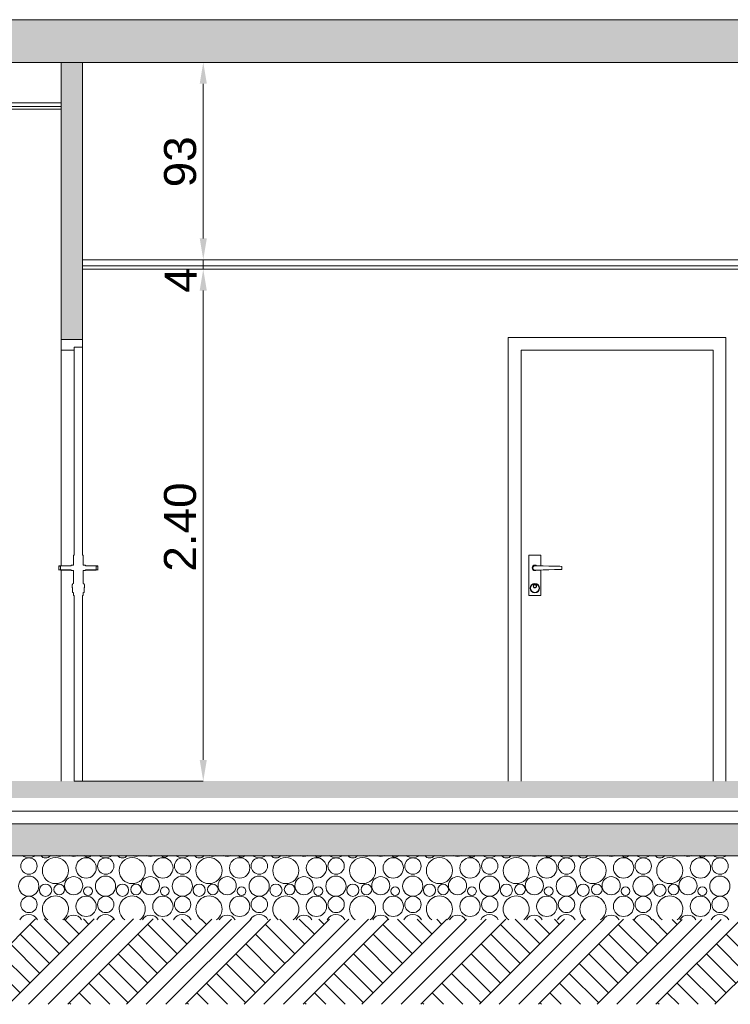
# Model space of a CAD drawing. Extents: x -25320 to 294860, y -9059 to 10983.
# Tile 22 of 58: x -8995 to -5664, y -1046 to 3570. Entities that reach past the tile are written whole.
import ezdxf

# ---------------------------------------------------------------- set-up
doc = ezdxf.new("R2010")
doc.units = 0
doc.header["$MEASUREMENT"] = 0
doc.layers.add('COUPE', color=7, linetype='Continuous', lineweight=0)
doc.styles.add('STYLE_GENERE_3', font='swissc.ttf', dxfattribs={"width": 1.25})
doc.linetypes.add('ISOLATION', pattern='A,0.0001,-0.1,[134,ltypeshp.shx,S=0.1,R=0,X=-0.1,Y=0],-0.2,[134,ltypeshp.shx,S=0.1,R=180,X=0.1,Y=0],-0.1', length=0.4001)

msp = doc.modelspace()

# ---------------------------------------------------------------- hatches: boundary and pattern name
at = {"layer": 'COUPE', "linetype": 'Continuous', "lineweight": 9}
msp.add_hatch(color=256, dxfattribs=at).paths.add_polyline_path([(-19465.2, 3370), (-1576.7, 3370), (-1576.7, 3570), (-19465.2, 3570)])
at = {"layer": 'COUPE'}
h = msp.add_hatch(color=256, dxfattribs=at)
h.dxf.hatch_style = 1
h.paths.add_polyline_path([(-8700.3, 3370), (-8800.3, 3370), (-8800.3, 2070), (-8700.3, 2070)])
at = {"layer": 'COUPE', "linetype": 'Continuous', "lineweight": 20}
msp.add_hatch(color=256, dxfattribs=at).paths.add_polyline_path([(-19405.2, -80), (12279.5, -78.3), (12279.5, 1.7), (-19405.2, 0)])
msp.add_hatch(color=256, dxfattribs=at).paths.add_polyline_path([(-19545.2, -350), (12419.5, -350), (12419.5, -200), (-19545.2, -200)], flags=0)

# ---------------------------------------------------------------- linework, layer by layer
at = {"layer": 'COUPE', "linetype": 'Continuous'}
for p, q in [((-19545, 3570), (-1576.7, 3570)), ((-19545, 3370), (-1576.7, 3370)), ((-8800.3, 2070), (-8800.3, 3370)), ((-8700.3, 2070), (-8700.3, 3370.6)), ((-8800.3, 2070), (-8700.3, 2070)), ((-19545.2, -350), (12399.5, -348.9))]:
    msp.add_line(p, q, dxfattribs=at)
at = {"layer": 'COUPE'}
for p, q in [((-8134.6, 2544.6), (-8134.6, 3270)), ((-8134.6, 2544.6), (-8134.6, 2644.6)), ((-8134.6, 2444.6), (-8134.6, 2400)), ((-8134.6, 2300), (-8134.6, 2200))]:
    msp.add_line(p, q, dxfattribs=at)
at = {"layer": 'COUPE', "linetype": 'Continuous', "lineweight": 20}
for p, q in [((-8800.3, 3181), (-9587.3, 3181)), ((-8800.3, 3163), (-9587.3, 3163)), ((-8800.3, 3150), (-9587.3, 3150)), ((-3690.8, 2444.6), (-8700.3, 2444.6)), ((-3690.8, 2416.1), (-8700.3, 2416.1)), ((-3690.8, 2400), (-8700.3, 2400)), ((-8690.2, 2400), (-8134.6, 2400)), ((-8134.7, 100), (-8134.7, 2300)), ((-6704.8, 2080), (-6704.8, 0)), ((-5684.8, 2080), (-6704.8, 2080)), ((-5684.8, 0), (-5684.8, 2080)), ((-8800.3, 2020), (-8800.3, 2070)), ((-8800.3, 2070), (-8700.3, 2070)), ((-8800.3, 2020), (-8800.3, 2070)), ((-8800.3, 2070), (-8700.3, 2070)), ((-8700.3, 2035), (-8740.3, 2035)), ((-8740.3, 2035), (-8740.3, 2020)), ((-8740.3, 2035), (-8700.3, 2035)), ((-8740.3, 1060), (-8740.3, 2035)), ((-8700.3, 2070), (-8700.3, 2035)), ((-8700.3, 2070), (-8700.3, 2035)), ((-8700.3, 1060), (-8700.3, 2035)), ((-8800.3, 1010), (-8800.3, 2020)), ((-8740.3, 2020), (-8800.3, 2020)), ((-8740.3, 2020), (-8800.3, 2020)), ((-5744.8, 2020), (-6644.8, 2020)), ((-6644.8, 2020), (-6644.8, 0)), ((-5744.8, 0), (-5744.8, 2020)), ((-8743.3, 1060), (-8740.3, 1060)), ((-8743.3, 1012.5), (-8743.3, 1060)), ((-8700.3, 1060), (-8697.3, 1060)), ((-8697.3, 1012.5), (-8697.3, 1060)), ((-6608.3, 1060), (-6551.3, 1060)), ((-6608.3, 870), (-6608.3, 1060)), ((-6551.3, 1060), (-6551.3, 1009.9)), ((-8811.3, 1009.5), (-8811.3, 1010)), ((-8804.3, 1010), (-8811.3, 1010)), ((-8811.3, 1009.5), (-8804.3, 1009.5)), ((-8811.3, 990.5), (-8811.3, 1009.5)), ((-8811.3, 1009.5), (-8804.3, 1009.5)), ((-8811.3, 990.5), (-8811.3, 1009.5)), ((-8811.3, 990), (-8811.3, 990.5)), ((-8804.3, 990.5), (-8811.3, 990.5)), ((-8804.3, 990.5), (-8811.3, 990.5)), ((-8811.2, 1009.5), (-8809, 1008.8)), ((-8809, 991.2), (-8811.2, 990.5)), ((-8809, 1008.8), (-8804.3, 1008)), ((-8804.3, 992), (-8809, 991.2)), ((-8753.3, 1010), (-8804.3, 1010)), ((-8804.3, 1009.5), (-8804.3, 990.5)), ((-8804.3, 1009.5), (-8753.3, 1009.5)), ((-8804.3, 990.5), (-8804.3, 1009.5)), ((-8804.3, 990), (-8804.3, 990.5)), ((-8804.3, 990.5), (-8753.3, 990.5)), ((-8753.3, 990), (-8804.3, 990)), ((-8800.3, 0), (-8800.3, 990)), ((-8753.3, 1012), (-8743.3, 1013)), ((-8753.3, 1011.5), (-8743.3, 1012.5)), ((-8753.3, 1011.5), (-8753.3, 1012)), ((-8753.3, 1009.5), (-8753.3, 1011.5)), ((-8753.3, 988.5), (-8753.3, 990.5)), ((-8753.3, 988), (-8753.3, 988.5)), ((-8743.3, 987.5), (-8753.3, 988.5)), ((-8753.3, 988), (-8743.3, 987)), ((-8743.3, 1012.5), (-8743.3, 1013)), ((-8743.3, 987), (-8743.3, 987.5)), ((-8743.3, 926.5), (-8743.3, 987.5)), ((-8697.3, 1012.5), (-8697.3, 1013)), ((-8687.3, 1012), (-8697.3, 1013)), ((-8687.3, 1011.5), (-8697.3, 1012.5)), ((-8697.3, 987.5), (-8687.3, 988.5)), ((-8687.3, 988), (-8697.3, 987)), ((-8697.3, 987), (-8697.3, 987.5)), ((-8697.3, 926.5), (-8697.3, 987.5)), ((-8687.3, 1011.5), (-8687.3, 1012)), ((-8687.3, 1009.5), (-8687.3, 1011.5)), ((-8687.3, 1010), (-8636.3, 1010)), ((-8687.3, 1009.5), (-8636.3, 1009.5)), ((-8687.3, 988.5), (-8687.3, 990.5)), ((-8687.3, 990.5), (-8636.3, 990.5)), ((-8687.3, 990), (-8636.3, 990)), ((-8687.3, 988), (-8687.3, 988.5)), ((-8636.3, 1010), (-8629.3, 1010)), ((-8636.3, 1009.5), (-8629.3, 1009.5)), ((-8636.3, 1009.5), (-8629.3, 1009.5)), ((-8636.3, 990.5), (-8636.3, 1009.5)), ((-8636.3, 990.5), (-8636.3, 1009.5)), ((-8631.7, 1008.8), (-8636.3, 1008)), ((-8636.3, 992), (-8631.7, 991.2)), ((-8636.3, 990), (-8636.3, 990.5)), ((-8629.3, 990.5), (-8636.3, 990.5)), ((-8629.3, 990.5), (-8636.3, 990.5)), ((-8629.5, 1009.5), (-8631.7, 1008.8)), ((-8631.7, 991.2), (-8629.5, 990.5)), ((-8629.3, 1009.5), (-8629.3, 1010)), ((-8629.3, 1009.5), (-8629.3, 990.5)), ((-8629.3, 1009.5), (-8629.3, 990.5)), ((-8629.3, 990), (-8629.3, 990.5)), ((-6592.8, 1000), (-6591.8, 1005)), ((-6591.8, 995), (-6592.8, 1000)), ((-6591.8, 1005), (-6589, 1009.2)), ((-6591.8, 1000), (-6590.9, 1004.6)), ((-6590.9, 995.4), (-6591.8, 1000)), ((-6589, 990.8), (-6591.8, 995)), ((-6590.9, 1004.6), (-6588.3, 1008.5)), ((-6588.3, 991.5), (-6590.9, 995.4)), ((-6589.8, 1000), (-6589, 1003.8)), ((-6589, 996.2), (-6589.8, 1000)), ((-6589, 1009.2), (-6584.8, 1012)), ((-6589, 1003.8), (-6586.9, 1007.1)), ((-6586.9, 992.9), (-6589, 996.2)), ((-6584.8, 988), (-6589, 990.8)), ((-6588.3, 1008.5), (-6584.4, 1011.1)), ((-6584.4, 988.9), (-6588.3, 991.5)), ((-6586.9, 1007.1), (-6583.6, 1009.2)), ((-6583.6, 990.8), (-6586.9, 992.9)), ((-6584.8, 1012), (-6579.8, 1013)), ((-6579.8, 987), (-6584.8, 988)), ((-6584.4, 1011.1), (-6579.8, 1012)), ((-6579.8, 988), (-6584.4, 988.9)), ((-6583.6, 1009.2), (-6579.8, 1010)), ((-6579.8, 990), (-6583.6, 990.8)), ((-6579.8, 1013), (-6574.8, 1012)), ((-6579.8, 1012), (-6575.2, 1011.1)), ((-6579.8, 1010), (-6554.8, 1010)), ((-6554.8, 990), (-6579.8, 990)), ((-6575.2, 988.9), (-6579.8, 988)), ((-6574.8, 988), (-6579.8, 987)), ((-6575.2, 1011.1), (-6573.6, 1010)), ((-6573.6, 990), (-6575.2, 988.9)), ((-6574.8, 1012), (-6571.8, 1010)), ((-6571.8, 990), (-6574.8, 988)), ((-6554.8, 1010), (-6541.4, 1009.6)), ((-6541.4, 990.4), (-6554.8, 990)), ((-6551.3, 990.1), (-6551.3, 870)), ((-6541.4, 1009.6), (-6514.7, 1008.8)), ((-6514.7, 991.2), (-6541.4, 990.4)), ((-6514.7, 1008.8), (-6488.3, 1008)), ((-6488.3, 992), (-6514.7, 991.2)), ((-6488.3, 1008), (-6462.4, 1007.3)), ((-6462.4, 992.7), (-6488.3, 992)), ((-6462.4, 1007.3), (-6454.3, 1007)), ((-6454.3, 993), (-6462.4, 992.7)), ((-6454.3, 1007), (-6454.3, 993)), ((-8747.3, 925), (-8743.3, 927)), ((-8747.3, 924.5), (-8743.3, 926.5)), ((-8747.3, 924.5), (-8747.3, 925)), ((-8747.3, 921.5), (-8747.3, 924.5)), ((-8743.3, 926.5), (-8743.3, 927)), ((-8697.3, 926.5), (-8697.3, 927)), ((-8693.3, 925), (-8697.3, 927)), ((-8693.3, 924.5), (-8697.3, 926.5)), ((-8693.3, 924.5), (-8693.3, 925)), ((-8693.3, 921.5), (-8693.3, 924.5)), ((-6595.3, 920.6), (-6588.2, 925.3)), ((-6593.9, 919.1), (-6587.4, 923.5)), ((-6588.2, 925.3), (-6579.8, 927)), ((-6587.4, 923.5), (-6579.8, 925)), ((-6579.8, 927), (-6571.4, 925.3)), ((-6579.8, 925), (-6572.1, 923.5)), ((-6572.1, 923.5), (-6565.6, 919.1)), ((-6571.4, 925.3), (-6564.2, 920.6)), ((-8749.3, 921), (-8747.3, 922)), ((-8749.3, 920.5), (-8747.3, 921.5)), ((-8749.3, 920.5), (-8749.3, 921)), ((-8749.3, 907.5), (-8749.3, 920.5)), ((-8749.3, 907), (-8749.3, 907.5)), ((-8747.3, 906.5), (-8749.3, 907.5)), ((-8749.3, 907), (-8747.3, 906)), ((-8747.3, 885.5), (-8747.3, 906.5)), ((-8747.3, 885), (-8747.3, 885.5)), ((-8743.3, 883.5), (-8747.3, 885.5)), ((-8747.3, 885), (-8743.3, 883)), ((-8743.3, 883), (-8743.3, 883.5)), ((-8743.3, 870), (-8743.3, 883.5)), ((-8697.3, 883.5), (-8693.3, 885.5)), ((-8693.3, 885), (-8697.3, 883)), ((-8697.3, 883), (-8697.3, 883.5)), ((-8697.3, 870), (-8697.3, 883.5)), ((-8691.3, 921), (-8693.3, 922)), ((-8691.3, 920.5), (-8693.3, 921.5)), ((-8693.3, 906.5), (-8691.3, 907.5)), ((-8691.3, 907), (-8693.3, 906)), ((-8693.3, 885.5), (-8693.3, 906.5)), ((-8693.3, 885), (-8693.3, 885.5)), ((-8691.3, 920.5), (-8691.3, 921)), ((-8691.3, 907.5), (-8691.3, 920.5)), ((-8691.3, 907), (-8691.3, 907.5)), ((-6601.8, 905), (-6600.1, 913.4)), ((-6600.1, 896.6), (-6601.8, 905)), ((-6600.1, 913.4), (-6595.3, 920.6)), ((-6595.3, 889.4), (-6600.1, 896.6)), ((-6599.8, 905), (-6598.3, 912.7)), ((-6598.3, 897.3), (-6599.8, 905)), ((-6598.3, 912.7), (-6593.9, 919.1)), ((-6593.9, 890.9), (-6598.3, 897.3)), ((-6588.2, 884.7), (-6595.3, 889.4)), ((-6587.4, 886.5), (-6593.9, 890.9)), ((-6579.8, 883), (-6588.2, 884.7)), ((-6587.8, 914), (-6587.2, 917.1)), ((-6587.2, 910.9), (-6587.8, 914)), ((-6579.8, 885), (-6587.4, 886.5)), ((-6587.2, 917.1), (-6585.4, 919.7)), ((-6585.4, 908.3), (-6587.2, 910.9)), ((-6586.8, 914), (-6586.2, 916.7)), ((-6586.2, 911.3), (-6586.8, 914)), ((-6586.2, 916.7), (-6584.7, 918.9)), ((-6584.7, 909.1), (-6586.2, 911.3)), ((-6585.4, 919.7), (-6582.8, 921.4)), ((-6582.8, 906.6), (-6585.4, 908.3)), ((-6584.7, 918.9), (-6582.5, 920.5)), ((-6582.5, 907.5), (-6584.7, 909.1)), ((-6582.8, 921.4), (-6579.8, 922)), ((-6579.8, 906), (-6582.8, 906.6)), ((-6582.5, 920.5), (-6579.8, 921)), ((-6579.8, 907), (-6582.5, 907.5)), ((-6579.8, 922), (-6576.7, 921.4)), ((-6579.8, 921), (-6577.1, 920.5)), ((-6577.1, 907.5), (-6579.8, 907)), ((-6576.7, 906.6), (-6579.8, 906)), ((-6572.1, 886.5), (-6579.8, 885)), ((-6571.4, 884.7), (-6579.8, 883)), ((-6577.1, 920.5), (-6574.8, 918.9)), ((-6574.8, 909.1), (-6577.1, 907.5)), ((-6576.7, 921.4), (-6574.1, 919.7)), ((-6574.1, 908.3), (-6576.7, 906.6)), ((-6574.8, 918.9), (-6573.3, 916.7)), ((-6573.3, 911.3), (-6574.8, 909.1)), ((-6574.1, 919.7), (-6572.4, 917.1)), ((-6572.4, 910.9), (-6574.1, 908.3)), ((-6573.3, 916.7), (-6572.8, 914)), ((-6572.8, 914), (-6573.3, 911.3)), ((-6572.4, 917.1), (-6571.8, 914)), ((-6571.8, 914), (-6572.4, 910.9)), ((-6565.6, 890.9), (-6572.1, 886.5)), ((-6564.2, 889.4), (-6571.4, 884.7)), ((-6565.6, 919.1), (-6561.3, 912.7)), ((-6561.3, 897.3), (-6565.6, 890.9)), ((-6564.2, 920.6), (-6559.5, 913.4)), ((-6559.5, 896.6), (-6564.2, 889.4)), ((-6561.3, 912.7), (-6559.8, 905)), ((-6559.8, 905), (-6561.3, 897.3)), ((-6559.5, 913.4), (-6557.8, 905)), ((-6557.8, 905), (-6559.5, 896.6)), ((-8743.3, 870), (-8740.3, 870)), ((-8740.3, 0), (-8740.3, 870)), ((-8700.3, 0), (-8700.3, 870)), ((-8700.3, 870), (-8697.3, 870)), ((-6551.3, 870), (-6608.3, 870)), ((-8740.3, 0), (-8700.3, 0)), ((-8700.3, 0), (-8134.6, 0))]:
    msp.add_line(p, q, dxfattribs=at)
at = {"layer": 'COUPE', "linetype": 'ISOLATION', "ltscale": 140}
msp.add_line((-19405.2, -139.9), (12279.5, -139.9), dxfattribs=at)
at = {"layer": 'COUPE', "linetype": 'Continuous', "lineweight": 9}
for p, q in [((-19545.2, -200), (12359.1, -200)), ((-19545.2, -350), (12359.1, -350)), ((-9321.2, -1045.7), (-8921.1, -645.6)), ((-9045.4, -1045.7), (-8645.5, -645.8)), ((-8953.5, -1045.7), (-8553.7, -645.8)), ((-8762.7, -763), (-8880.1, -645.6)), ((-8861.6, -1045.7), (-8461.8, -645.9)), ((-8716.8, -717), (-8788.1, -645.7)), ((-8769.7, -1045.7), (-8369.9, -646)), ((-8670.8, -671.1), (-8696.2, -645.7)), ((-8493.9, -1045.7), (-8094.4, -646.2)), ((-8402, -1045.7), (-8002.5, -646.2)), ((-8211.2, -763), (-8328.2, -646)), ((-8165.2, -717), (-8236.2, -646.1)), ((-8119.3, -671.1), (-8144.2, -646.1)), ((-8808.7, -809), (-8946.6, -671.1)), ((-8257.2, -809), (-8395, -671.1)), ((-8310.1, -1045.7), (-7910.6, -646.3)), ((-8218.2, -1045.8), (-7818.8, -646.4)), ((-7942.4, -1045.8), (-7543.2, -646.6)), ((-7850.5, -1045.8), (-7451.4, -646.6)), ((-7705.6, -809), (-7843.5, -671.1)), ((-7659.7, -763), (-7776.3, -646.4)), ((-7758.6, -1045.8), (-7359.5, -646.7)), ((-7613.7, -717), (-7684.3, -646.5)), ((-7666.7, -1045.8), (-7267.6, -646.8)), ((-7567.7, -671.1), (-7592.3, -646.5)), ((-7390.9, -1045.8), (-6992.1, -646.9)), ((-7299, -1045.8), (-6900.2, -647)), ((-7154.1, -809), (-7292, -671.1)), ((-7108.1, -763), (-7224.3, -646.8)), ((-7207.1, -1045.8), (-6808.3, -647.1)), ((-7062.2, -717), (-7132.3, -646.8)), ((-7115.2, -1045.9), (-6716.5, -647.1)), ((-7016.2, -671.1), (-7040.4, -646.9)), ((-6839.4, -1045.9), (-6440.9, -647.3)), ((-6747.5, -1045.9), (-6349, -647.4)), ((-6602.5, -809), (-6740.4, -671.1)), ((-6556.6, -763), (-6672.4, -647.2)), ((-6655.6, -1045.9), (-6257.2, -647.5)), ((-6510.6, -717), (-6580.4, -647.2)), ((-6563.7, -1045.9), (-6165.3, -647.5)), ((-6464.6, -671.1), (-6488.4, -647.3)), ((-6288, -1045.9), (-5889.8, -647.7)), ((-6196, -1045.9), (-5797.9, -647.8)), ((-6051, -809), (-6188.9, -671.1)), ((-6005, -763), (-6120.5, -647.6)), ((-6104.1, -1046), (-5706, -647.9)), ((-5959.1, -717), (-6028.5, -647.6)), ((-6012.2, -1046), (-5614.2, -647.9)), ((-5913.1, -671.1), (-5936.5, -647.7)), ((-5736.5, -1046), (-5338.6, -648.1)), ((-8854.7, -854.9), (-8992.6, -717)), ((-8303.1, -854.9), (-8441, -717)), ((-7751.6, -854.9), (-7889.5, -717)), ((-7200, -854.9), (-7337.9, -717)), ((-6648.5, -854.9), (-6786.4, -717)), ((-6097, -854.9), (-6234.8, -717)), ((-5545.4, -854.9), (-5683.3, -717)), ((-8900.6, -900.9), (-9038.5, -763)), ((-8349.1, -900.9), (-8487, -763)), ((-7797.5, -900.9), (-7935.4, -763)), ((-7246, -900.9), (-7383.9, -763)), ((-6694.5, -900.9), (-6832.3, -763)), ((-6142.9, -900.9), (-6280.8, -763)), ((-5591.4, -900.9), (-5729.3, -763)), ((-8946.6, -946.9), (-9084.5, -809)), ((-8395, -946.9), (-8532.9, -809)), ((-7843.5, -946.9), (-7981.4, -809)), ((-7292, -946.9), (-7429.8, -809)), ((-6740.4, -946.9), (-6878.3, -809)), ((-6188.9, -946.9), (-6326.8, -809)), ((-5637.3, -946.9), (-5775.2, -809)), ((-8992.6, -992.8), (-9130.4, -854.9)), ((-8441, -992.8), (-8578.9, -854.9)), ((-7889.5, -992.8), (-8027.4, -854.9)), ((-7337.9, -992.8), (-7475.8, -854.9)), ((-6786.4, -992.8), (-6924.3, -854.9)), ((-6234.8, -992.8), (-6372.7, -854.9)), ((-5683.3, -992.8), (-5821.2, -854.9)), ((-8487, -1038.8), (-8624.9, -900.9)), ((-7935.4, -1038.8), (-8073.3, -900.9)), ((-7383.9, -1038.8), (-7521.8, -900.9)), ((-6832.3, -1038.8), (-6970.2, -900.9)), ((-6280.8, -1038.8), (-6418.7, -900.9)), ((-5729.3, -1038.8), (-5867.1, -900.9)), ((-8572, -1045.7), (-8670.8, -946.9)), ((-8020.4, -1045.8), (-8119.3, -946.9)), ((-7468.8, -1045.8), (-7567.7, -946.9)), ((-6917.2, -1045.9), (-7016.2, -946.9)), ((-6365.6, -1045.9), (-6464.6, -946.9)), ((-5814, -1046), (-5913.1, -946.9)), ((-8663.9, -1045.7), (-8716.8, -992.8)), ((-8112.3, -1045.8), (-8165.2, -992.8)), ((-7560.7, -1045.8), (-7613.7, -992.8)), ((-7009.1, -1045.9), (-7062.2, -992.8)), ((-6457.5, -1045.9), (-6510.6, -992.8)), ((-5905.9, -1046), (-5959.1, -992.8)), ((-8755.8, -1045.7), (-8762.7, -1038.8)), ((-8204.2, -1045.8), (-8211.2, -1038.8)), ((-7652.6, -1045.8), (-7659.7, -1038.8)), ((-7101, -1045.9), (-7108.1, -1038.8)), ((-6549.4, -1045.9), (-6556.6, -1038.8)), ((-5997.8, -1046), (-6005, -1038.8))]:
    msp.add_line(p, q, dxfattribs=at)
at = {"layer": 'COUPE', "linetype": 'Continuous', "lineweight": 15}
for centre, radius in [((-8951.7, -397.9), 38.4), ((-8827.6, -419.2), 61.2), ((-8684, -406.8), 47.7), ((-8591.7, -397.9), 38.4), ((-8467.6, -419.2), 61.2), ((-8324, -406.8), 47.7), ((-8231.7, -397.9), 38.4), ((-8107.6, -419.2), 61.2), ((-7964, -406.8), 47.7), ((-7871.7, -397.9), 38.4), ((-7747.6, -419.2), 61.2), ((-7604, -406.8), 47.7), ((-7511.7, -397.9), 38.4), ((-7387.6, -419.2), 61.2), ((-7244, -406.8), 47.7), ((-7151.7, -397.9), 38.4), ((-7027.6, -419.2), 61.2), ((-6884, -406.8), 47.7), ((-6791.7, -397.9), 38.4), ((-6667.6, -419.2), 61.2), ((-6524, -406.8), 47.7), ((-6431.7, -397.9), 38.4), ((-6307.6, -419.2), 61.2), ((-6164, -406.8), 47.7), ((-6071.7, -397.9), 38.4), ((-5947.6, -419.2), 61.2), ((-5804, -406.8), 47.7), ((-5711.7, -397.9), 38.4), ((-8952.7, -492.3), 47.3), ((-8742.5, -490.1), 42.6), ((-8592.7, -492.3), 47.3), ((-8382.5, -490.1), 42.6), ((-8232.7, -492.3), 47.3), ((-8022.5, -490.1), 42.6), ((-7872.7, -492.3), 47.3), ((-7662.5, -490.1), 42.6), ((-7512.7, -492.3), 47.3), ((-7302.5, -490.1), 42.6), ((-7152.7, -492.3), 47.3), ((-6942.5, -490.1), 42.6), ((-6792.7, -492.3), 47.3), ((-6582.5, -490.1), 42.6), ((-6432.7, -492.3), 47.3), ((-6222.5, -490.1), 42.6), ((-6072.7, -492.3), 47.3), ((-5862.5, -490.1), 42.6), ((-5712.7, -492.3), 47.3), ((-8873.7, -511.4), 28.6), ((-8809.8, -507.9), 25.1), ((-8675.1, -515.6), 20.7), ((-8513.7, -511.4), 28.6), ((-8449.8, -507.9), 25.1), ((-8315.1, -515.6), 20.7), ((-8153.7, -511.4), 28.6), ((-8089.8, -507.9), 25.1), ((-7955.1, -515.6), 20.7), ((-7793.7, -511.4), 28.6), ((-7729.8, -507.9), 25.1), ((-7595.1, -515.6), 20.7), ((-7433.7, -511.4), 28.6), ((-7369.8, -507.9), 25.1), ((-7235.1, -515.6), 20.7), ((-7073.7, -511.4), 28.6), ((-7009.8, -507.9), 25.1), ((-6875.1, -515.6), 20.7), ((-6713.7, -511.4), 28.6), ((-6649.8, -507.9), 25.1), ((-6515.1, -515.6), 20.7), ((-6353.7, -511.4), 28.6), ((-6289.8, -507.9), 25.1), ((-6155.1, -515.6), 20.7), ((-5993.7, -511.4), 28.6), ((-5929.8, -507.9), 25.1), ((-5795.1, -515.6), 20.7), ((-8951.7, -577.9), 38.4), ((-8684, -586.8), 47.7), ((-8591.7, -577.9), 38.4), ((-8324, -586.8), 47.7), ((-8231.7, -577.9), 38.4), ((-7964, -586.8), 47.7), ((-7871.7, -577.9), 38.4), ((-7604, -586.8), 47.7), ((-7511.7, -577.9), 38.4), ((-7244, -586.8), 47.7), ((-7151.7, -577.9), 38.4), ((-6884, -586.8), 47.7), ((-6791.7, -577.9), 38.4), ((-6524, -586.8), 47.7), ((-6431.7, -577.9), 38.4), ((-6164, -586.8), 47.7), ((-6071.7, -577.9), 38.4), ((-5804, -586.8), 47.7), ((-5711.7, -577.9), 38.4)]:
    msp.add_circle(centre, radius, dxfattribs=at)
for centre, radius, start, end in [((-8952.7, -312.3), 47.3, 230.7693, 309.2307), ((-8873.7, -331.4), 28.6, 217.8398, 322.1602), ((-8809.8, -327.9), 25.1, 237.232, 302.768), ((-8742.5, -310.1), 42.6, 245.8047, 294.1953), ((-8675.1, -335.6), 20.7, 220.3696, 319.6304), ((-8592.7, -312.3), 47.3, 230.7693, 309.2307), ((-8513.7, -331.4), 28.6, 217.8398, 322.1602), ((-8449.8, -327.9), 25.1, 237.232, 302.768), ((-8382.5, -310.1), 42.6, 245.8047, 294.1953), ((-8315.1, -335.6), 20.7, 220.3696, 319.6304), ((-8232.7, -312.3), 47.3, 230.7693, 309.2307), ((-8153.7, -331.4), 28.6, 217.8398, 322.1602), ((-8089.8, -327.9), 25.1, 237.232, 302.768), ((-8022.5, -310.1), 42.6, 245.8047, 294.1953), ((-7955.1, -335.6), 20.7, 220.3696, 319.6304), ((-7872.7, -312.3), 47.3, 230.7693, 309.2307), ((-7793.7, -331.4), 28.6, 217.8398, 322.1602), ((-7729.8, -327.9), 25.1, 237.232, 302.768), ((-7662.5, -310.1), 42.6, 245.8047, 294.1953), ((-7595.1, -335.6), 20.7, 220.3696, 319.6304), ((-7512.7, -312.3), 47.3, 230.7693, 309.2307), ((-7433.7, -331.4), 28.6, 217.8398, 322.1602), ((-7369.8, -327.9), 25.1, 237.232, 302.768), ((-7302.5, -310.1), 42.6, 245.8047, 294.1953), ((-7235.1, -335.6), 20.7, 220.3696, 319.6304), ((-7152.7, -312.3), 47.3, 230.7693, 309.2307), ((-7073.7, -331.4), 28.6, 217.8398, 322.1602), ((-7009.8, -327.9), 25.1, 237.232, 302.768), ((-6942.5, -310.1), 42.6, 245.8047, 294.1953), ((-6875.1, -335.6), 20.7, 220.3696, 319.6304), ((-6792.7, -312.3), 47.3, 230.7693, 309.2307), ((-6713.7, -331.4), 28.6, 217.8398, 322.1602), ((-6649.8, -327.9), 25.1, 237.232, 302.768), ((-6582.5, -310.1), 42.6, 245.8047, 294.1953), ((-6515.1, -335.6), 20.7, 220.3696, 319.6304), ((-6432.7, -312.3), 47.3, 230.7693, 309.2307), ((-6353.7, -331.4), 28.6, 217.8398, 322.1602), ((-6289.8, -327.9), 25.1, 237.232, 302.768), ((-6222.5, -310.1), 42.6, 245.8047, 294.1953), ((-6155.1, -335.6), 20.7, 220.3696, 319.6304), ((-6072.7, -312.3), 47.3, 230.7693, 309.2307), ((-5993.7, -331.4), 28.6, 217.8398, 322.1602), ((-5929.8, -327.9), 25.1, 237.232, 302.768), ((-5862.5, -310.1), 42.6, 245.8047, 294.1953), ((-5795.1, -335.6), 20.7, 220.3696, 319.6304), ((-5712.7, -312.3), 47.3, 230.7693, 309.2307), ((-8827.6, -599.2), 61.2, 305.0051, 234.9949), ((-8467.6, -599.2), 61.2, 305.0051, 234.9949), ((-8107.6, -599.2), 61.2, 305.0051, 234.9949), ((-7747.6, -599.2), 61.2, 305.0051, 234.9949), ((-7387.6, -599.2), 61.2, 305.0051, 234.9949), ((-7027.6, -599.2), 61.2, 305.0051, 234.9949), ((-6667.6, -599.2), 61.2, 305.0051, 234.9949), ((-6307.6, -599.2), 61.2, 305.0051, 234.9949), ((-5947.6, -599.2), 61.2, 305.0051, 234.9949), ((-8952.7, -672.3), 47.3, 29.016, 150.984), ((-8742.5, -670.1), 42.6, 29.2317, 150.7683), ((-8592.7, -672.3), 47.3, 29.016, 150.984), ((-8382.5, -670.1), 42.6, 29.2317, 150.7683), ((-8232.7, -672.3), 47.3, 29.016, 150.984), ((-8022.5, -670.1), 42.6, 29.2317, 150.7683), ((-7872.7, -672.3), 47.3, 29.016, 150.984), ((-7662.5, -670.1), 42.6, 29.2317, 150.7683), ((-7512.7, -672.3), 47.3, 29.016, 150.984), ((-7302.5, -670.1), 42.6, 29.2317, 150.7683), ((-7152.7, -672.3), 47.3, 29.016, 150.984), ((-6942.5, -670.1), 42.6, 29.2317, 150.7683), ((-6792.7, -672.3), 47.3, 29.016, 150.984), ((-6582.5, -670.1), 42.6, 29.2317, 150.7683), ((-6432.7, -672.3), 47.3, 29.016, 150.984), ((-6222.5, -670.1), 42.6, 29.2317, 150.7683), ((-6072.7, -672.3), 47.3, 29.016, 150.984), ((-5862.5, -670.1), 42.6, 29.2317, 150.7683), ((-5712.7, -672.3), 47.3, 29.016, 150.984)]:
    msp.add_arc(centre, radius, start, end, dxfattribs=at)
at = {"layer": 'COUPE'}
for points in [[(-8151.2, 3270), (-8117.9, 3270), (-8134.6, 3370)], [(-8151.2, 2544.6), (-8117.9, 2544.6), (-8134.6, 2444.6)], [(-8151.2, 2544.6), (-8117.9, 2544.6), (-8134.6, 2444.6)], [(-8151.2, 2300), (-8117.9, 2300), (-8134.6, 2400)]]:
    msp.add_solid(points, dxfattribs=at)
at = {"layer": 'COUPE', "linetype": 'Continuous'}
for points in [[(-8151.4, 2300), (-8118.1, 2300), (-8134.7, 2400)], [(-8151.4, 100), (-8118.1, 100), (-8134.7, 0)]]:
    msp.add_solid(points, dxfattribs=at)

# ---------------------------------------------------------------- texts
at = {"layer": 'COUPE', "style": 'STYLE_GENERE_3', "width": 1.25}
for s, p in [('93', (-8168.4, 2784.3)), ('4', (-8165.3, 2289.7)), ('2.40', (-8168.7, 982.3))]:
    msp.add_text(s, height=150, rotation=90, dxfattribs=at).set_placement(p)

doc.saveas('drawing.dxf')
